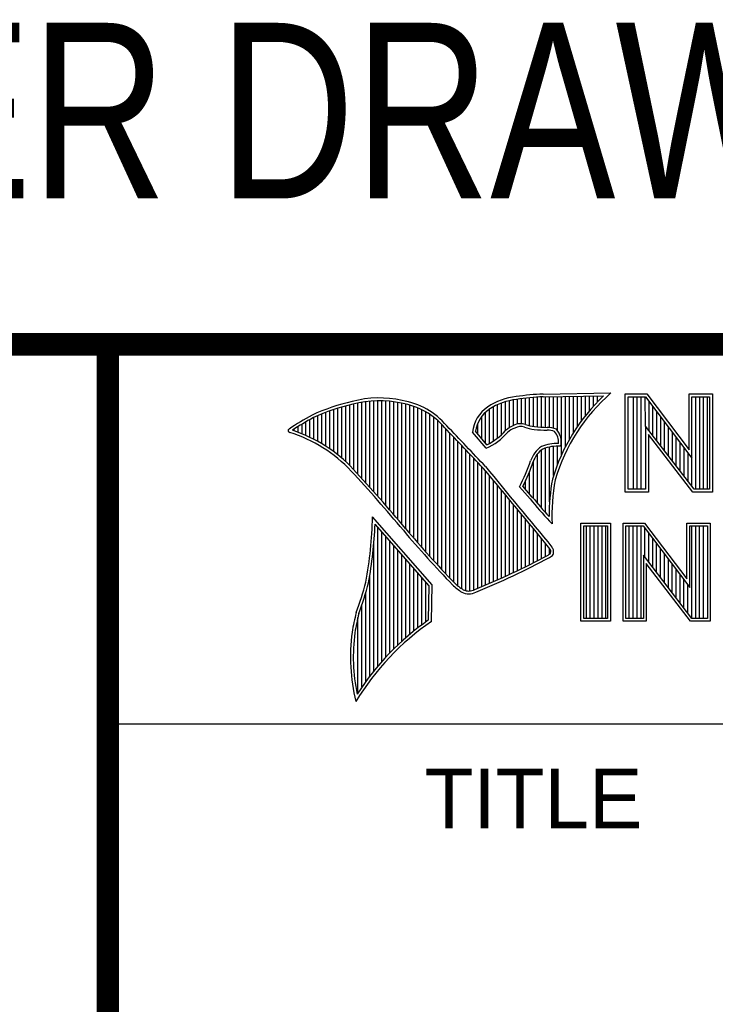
# Model space of a CAD drawing. Header units: inches. Extents: x 0.2 to 16.8, y 0.1 to 10.8.
# Tile 4 of 9: x 13 to 13.6, y 1.4 to 2.3. Entities that reach past the tile are written whole.
import ezdxf
from ezdxf.enums import TextEntityAlignment as Align

# ---------------------------------------------------------------- set-up
doc = ezdxf.new("R2010")
doc.units = ezdxf.units.IN
doc.header["$LTSCALE"] = 0.935
doc.header["$MEASUREMENT"] = 0
doc.layers.get('0').update_dxf_attribs({"linetype": 'CONTINUOUS'})
doc.styles.get("Standard").update_dxf_attribs({"font": 'txt', "width": 0.8})

msp = doc.modelspace()

# ---------------------------------------------------------------- linework, layer by layer
at = {"color": 2, "linetype": 'CONTINUOUS'}
for p, q in [((13.06524, 1.96953), (16.74504, 1.96953)), ((13.06524, 1.96953), (13.06524, 0.26053)), ((13.45293, 1.92614), (13.51325, 1.92706)), ((13.29154, 1.85098), (13.29154, 1.91881)), ((13.2951, 1.84706), (13.2951, 1.91935)), ((13.29865, 1.84311), (13.29865, 1.91976)), ((13.30221, 1.83913), (13.30221, 1.92002)), ((13.30576, 1.83512), (13.30576, 1.92013)), ((13.30932, 1.83108), (13.30932, 1.92011)), ((13.31287, 1.82701), (13.31287, 1.91995)), ((13.31643, 1.8229), (13.31643, 1.91964)), ((13.31998, 1.81877), (13.31998, 1.91919)), ((13.32353, 1.8146), (13.32353, 1.9186)), ((13.4195, 1.89369), (13.4195, 1.91934)), ((13.42306, 1.89637), (13.42306, 1.92027)), ((13.42661, 1.89822), (13.42661, 1.92095)), ((13.43017, 1.89946), (13.43017, 1.92144)), ((13.43372, 1.89972), (13.43372, 1.92195)), ((13.43727, 1.89906), (13.43727, 1.9224)), ((13.44083, 1.89795), (13.44083, 1.92278)), ((13.44438, 1.89725), (13.44438, 1.9231)), ((13.44794, 1.89688), (13.44794, 1.92337)), ((13.45149, 1.89664), (13.45149, 1.92357)), ((13.453, 1.92364), (13.50667, 1.92446)), ((13.45505, 1.8965), (13.45505, 1.92367)), ((13.4586, 1.89642), (13.4586, 1.92372)), ((13.46216, 1.89573), (13.46216, 1.92378)), ((13.46571, 1.8935), (13.46571, 1.92383)), ((13.46926, 1.87203), (13.46926, 1.92389)), ((13.47282, 1.87938), (13.47282, 1.92394)), ((13.47637, 1.88593), (13.47637, 1.92399)), ((13.47993, 1.89186), (13.47993, 1.92405)), ((13.48348, 1.89728), (13.48348, 1.9241)), ((13.48704, 1.90228), (13.48704, 1.92416)), ((13.49059, 1.90692), (13.49059, 1.92421)), ((13.49415, 1.91125), (13.49415, 1.92427)), ((13.4977, 1.9153), (13.4977, 1.92432)), ((13.50125, 1.9191), (13.50125, 1.92437)), ((13.52607, 1.92627), (13.54513, 1.92627)), ((13.52607, 1.83895), (13.52607, 1.92627)), ((13.5286, 1.92374), (13.54388, 1.92374)), ((13.5286, 1.84148), (13.5286, 1.92374)), ((13.53324, 1.84148), (13.53324, 1.92374)), ((13.53672, 1.84148), (13.53672, 1.92374)), ((13.5402, 1.84148), (13.5402, 1.92374)), ((13.54409, 1.89763), (13.54367, 1.92374)), ((13.54388, 1.92374), (13.58542, 1.86899)), ((13.54513, 1.92627), (13.58289, 1.87651)), ((13.54715, 1.89365), (13.54715, 1.91943)), ((13.58289, 1.92627), (13.60361, 1.92627)), ((13.58289, 1.87651), (13.58289, 1.92627)), ((13.58542, 1.92374), (13.60109, 1.92374)), ((13.58542, 1.86899), (13.58542, 1.92374)), ((13.58885, 1.84148), (13.58885, 1.92374)), ((13.59233, 1.84148), (13.59233, 1.92374)), ((13.5958, 1.84148), (13.5958, 1.92374)), ((13.59928, 1.84148), (13.59928, 1.92374)), ((13.60109, 1.92374), (13.60109, 1.84148)), ((13.60361, 1.92627), (13.60361, 1.83895)), ((13.25955, 1.87962), (13.25955, 1.90983)), ((13.26311, 1.87724), (13.26311, 1.91114)), ((13.26666, 1.87469), (13.26666, 1.91236)), ((13.27022, 1.87195), (13.27022, 1.9135)), ((13.27377, 1.86901), (13.27377, 1.91455)), ((13.27733, 1.86584), (13.27733, 1.91553)), ((13.28088, 1.86243), (13.28088, 1.91642)), ((13.28444, 1.85873), (13.28444, 1.91727)), ((13.28799, 1.85487), (13.28799, 1.91812)), ((13.32709, 1.8104), (13.32709, 1.91788)), ((13.33064, 1.80617), (13.33064, 1.91718)), ((13.3342, 1.80197), (13.3342, 1.91628)), ((13.33775, 1.79782), (13.33775, 1.91515)), ((13.34131, 1.79371), (13.34131, 1.91378)), ((13.34486, 1.78966), (13.34486, 1.91216)), ((13.34841, 1.78565), (13.34841, 1.91026)), ((13.40173, 1.8824), (13.40173, 1.91011)), ((13.40529, 1.88228), (13.40529, 1.91288)), ((13.40884, 1.88443), (13.40884, 1.91496)), ((13.41239, 1.88698), (13.41239, 1.91671)), ((13.41595, 1.89003), (13.41595, 1.91816)), ((13.55062, 1.88913), (13.55062, 1.91485)), ((13.5541, 1.88461), (13.5541, 1.91027)), ((13.24178, 1.88921), (13.24178, 1.90148)), ((13.24534, 1.88757), (13.24534, 1.90349)), ((13.24889, 1.8858), (13.24889, 1.90537)), ((13.25245, 1.88389), (13.25245, 1.90695)), ((13.256, 1.88183), (13.256, 1.90844)), ((13.35197, 1.78168), (13.35197, 1.90806)), ((13.35552, 1.77776), (13.35552, 1.90551)), ((13.35908, 1.77389), (13.35908, 1.90255)), ((13.39818, 1.88658), (13.39818, 1.90616)), ((13.55757, 1.8801), (13.55757, 1.90569)), ((13.56105, 1.87558), (13.56105, 1.90111)), ((13.23112, 1.89338), (13.23112, 1.89487)), ((13.23467, 1.89211), (13.23467, 1.89717)), ((13.23823, 1.89072), (13.23823, 1.89937)), ((13.36263, 1.77005), (13.36263, 1.89912)), ((13.36619, 1.76626), (13.36619, 1.89522)), ((13.40222, 1.87796), (13.39013, 1.89218)), ((13.40289, 1.88104), (13.39274, 1.89296)), ((13.39462, 1.89075), (13.39462, 1.89989)), ((13.58728, 1.84148), (13.54409, 1.89763)), ((13.54409, 1.89763), (13.54409, 1.84148)), ((13.56452, 1.87106), (13.56452, 1.89653)), ((13.36974, 1.76251), (13.36974, 1.89151)), ((13.3733, 1.75881), (13.3733, 1.88779)), ((13.37685, 1.75559), (13.37685, 1.88406)), ((13.58603, 1.83895), (13.54661, 1.89019)), ((13.54661, 1.89019), (13.54661, 1.83895)), ((13.568, 1.86654), (13.568, 1.89195)), ((13.57147, 1.86202), (13.57147, 1.88737)), ((13.3804, 1.75292), (13.3804, 1.88032)), ((13.38396, 1.75121), (13.38396, 1.87658)), ((13.45149, 1.82467), (13.45149, 1.8764)), ((13.45505, 1.82065), (13.45505, 1.87803)), ((13.4586, 1.83026), (13.4586, 1.87896)), ((13.46216, 1.85354), (13.46216, 1.87953)), ((13.46571, 1.8636), (13.46571, 1.87975)), ((13.57495, 1.85751), (13.57495, 1.88279)), ((13.57843, 1.85299), (13.57843, 1.8782)), ((13.38751, 1.75092), (13.38751, 1.87282)), ((13.39107, 1.7518), (13.39107, 1.86907)), ((13.44438, 1.83308), (13.44438, 1.86652)), ((13.44794, 1.82881), (13.44794, 1.87298)), ((13.5819, 1.84847), (13.5819, 1.87362)), ((13.58538, 1.84395), (13.58542, 1.86899)), ((13.39462, 1.75332), (13.39462, 1.8653)), ((13.39818, 1.75478), (13.39818, 1.86153)), ((13.40173, 1.75627), (13.40173, 1.85744)), ((13.44083, 1.83724), (13.44083, 1.85725)), ((13.40529, 1.75779), (13.40529, 1.85313)), ((13.40884, 1.75933), (13.40884, 1.84883)), ((13.43727, 1.84132), (13.43727, 1.84907)), ((13.41239, 1.76089), (13.41239, 1.84452)), ((13.41595, 1.76248), (13.41595, 1.84021)), ((13.44136, 1.83283), (13.43192, 1.84365)), ((13.44327, 1.83444), (13.4349, 1.84404)), ((13.54409, 1.84148), (13.5286, 1.84148)), ((13.60109, 1.84148), (13.58728, 1.84148)), ((13.4195, 1.76409), (13.4195, 1.83591)), ((13.42306, 1.76573), (13.42306, 1.83161)), ((13.54661, 1.83895), (13.52607, 1.83895)), ((13.60361, 1.83895), (13.58603, 1.83895)), ((13.42661, 1.76739), (13.42661, 1.8273)), ((13.43017, 1.76908), (13.43017, 1.823)), ((13.35405, 1.75643), (13.30096, 1.81676)), ((13.43372, 1.7708), (13.43372, 1.8187)), ((13.43727, 1.77254), (13.43727, 1.8144)), ((13.35153, 1.7555), (13.30329, 1.81033)), ((13.30576, 1.68403), (13.30576, 1.80752)), ((13.44083, 1.77431), (13.44083, 1.8101)), ((13.44438, 1.77611), (13.44438, 1.8058)), ((13.46086, 1.81059), (13.45857, 1.8131)), ((13.48648, 1.81126), (13.51278, 1.81126)), ((13.48648, 1.72404), (13.48648, 1.81126)), ((13.48901, 1.80873), (13.51025, 1.80873)), ((13.48901, 1.72656), (13.48901, 1.80873)), ((13.49139, 1.72656), (13.49139, 1.80873)), ((13.49487, 1.72656), (13.49487, 1.80873)), ((13.49835, 1.72656), (13.49835, 1.80873)), ((13.50182, 1.72656), (13.50182, 1.80873)), ((13.5053, 1.72656), (13.5053, 1.80873)), ((13.50877, 1.72656), (13.50877, 1.80873)), ((13.51025, 1.80873), (13.51025, 1.72656)), ((13.51278, 1.81126), (13.51278, 1.72404)), ((13.52409, 1.81135), (13.54315, 1.81135)), ((13.52409, 1.72404), (13.52409, 1.81135)), ((13.52662, 1.80882), (13.5419, 1.80882)), ((13.52662, 1.72656), (13.52662, 1.80882)), ((13.52962, 1.72656), (13.52962, 1.80882)), ((13.5331, 1.72656), (13.5331, 1.80882)), ((13.53658, 1.72656), (13.53658, 1.80882)), ((13.54005, 1.72656), (13.54005, 1.80882)), ((13.5419, 1.80882), (13.58343, 1.75408)), ((13.54315, 1.81135), (13.58091, 1.76159)), ((13.54353, 1.78086), (13.54353, 1.80667)), ((13.58091, 1.81135), (13.60163, 1.81135)), ((13.58091, 1.76159), (13.58091, 1.81135)), ((13.58343, 1.80882), (13.59911, 1.80882)), ((13.58343, 1.75408), (13.58343, 1.80882)), ((13.58523, 1.72656), (13.58523, 1.80882)), ((13.58871, 1.72656), (13.58871, 1.80882)), ((13.59218, 1.72656), (13.59218, 1.80882)), ((13.59566, 1.72656), (13.59566, 1.80882)), ((13.59911, 1.80882), (13.59911, 1.72656)), ((13.60163, 1.81135), (13.60163, 1.72404)), ((13.30932, 1.68812), (13.30932, 1.80348)), ((13.31287, 1.69203), (13.31287, 1.79944)), ((13.44794, 1.77793), (13.44794, 1.8015)), ((13.45149, 1.77978), (13.45149, 1.7972)), ((13.547, 1.77634), (13.547, 1.80209)), ((13.55048, 1.77182), (13.55048, 1.79751)), ((13.30221, 1.67974), (13.30221, 1.79289)), ((13.31643, 1.69577), (13.31643, 1.7954)), ((13.31998, 1.69935), (13.31998, 1.79136)), ((13.32353, 1.70279), (13.32353, 1.78732)), ((13.45505, 1.78166), (13.45505, 1.7929)), ((13.4586, 1.78369), (13.4586, 1.7886)), ((13.55395, 1.76731), (13.55395, 1.79293)), ((13.55743, 1.76279), (13.55743, 1.78835)), ((13.32709, 1.70609), (13.32709, 1.78328)), ((13.33064, 1.70926), (13.33064, 1.77924)), ((13.5853, 1.72656), (13.5421, 1.78271)), ((13.5421, 1.78271), (13.5421, 1.72656)), ((13.5609, 1.75827), (13.5609, 1.78377)), ((13.56438, 1.75375), (13.56438, 1.77919)), ((13.3342, 1.7123), (13.3342, 1.77521)), ((13.33775, 1.71523), (13.33775, 1.77117)), ((13.58405, 1.72404), (13.54463, 1.77528)), ((13.54463, 1.77528), (13.54463, 1.72404)), ((13.56785, 1.74924), (13.56785, 1.77461)), ((13.57133, 1.74472), (13.57133, 1.77003)), ((13.29865, 1.67524), (13.29865, 1.76538)), ((13.34131, 1.71804), (13.34131, 1.76713)), ((13.34486, 1.72075), (13.34486, 1.76309)), ((13.57481, 1.7402), (13.57481, 1.76545)), ((13.57828, 1.73568), (13.57828, 1.76087)), ((13.34841, 1.72336), (13.34841, 1.75905)), ((13.35097, 1.72517), (13.35153, 1.7555)), ((13.35345, 1.72385), (13.35405, 1.75643)), ((13.58176, 1.73117), (13.58176, 1.75628)), ((13.2951, 1.67051), (13.2951, 1.7497)), ((13.29154, 1.66553), (13.29154, 1.73835)), ((13.28799, 1.66026), (13.28799, 1.7273)), ((13.51025, 1.72656), (13.48901, 1.72656)), ((13.5421, 1.72656), (13.52662, 1.72656)), ((13.59911, 1.72656), (13.5853, 1.72656)), ((13.51278, 1.72404), (13.48648, 1.72404)), ((13.54463, 1.72404), (13.52409, 1.72404)), ((13.60163, 1.72404), (13.58405, 1.72404)), ((13.06532, 1.63288), (16.75003, 1.63288))]:
    msp.add_line(p, q, dxfattribs=at)
at = {"color": 7, "linetype": 'CONTINUOUS', "const_width": 0.02}
for points in [[(11.47181, 1.97017), (16.75, 1.97072)], [(13.06532, 1.97072), (13.06532, 0.25859)]]:
    msp.add_lwpolyline(points, dxfattribs=at)
at = {"color": 2, "linetype": 'CONTINUOUS'}
for centre, radius, start, end in [((13.6217, 1.80282), 0.16492, 131.11944, 163.41344), ((13.32159, 1.74678), 0.17696, 102.61616, 114.85138), ((13.30696, 1.83024), 0.0924, 77.28123, 105.0674), ((13.30696, 1.83024), 0.0899, 77.23252, 105.10138), ((13.31672, 1.85517), 0.06605, 40.23363, 80.77381), ((13.43544, 1.8654), 0.05875, 96.30074, 123.16833), ((13.43544, 1.8654), 0.05625, 96.24482, 123.12649), ((13.46164, 1.71381), 0.2125, 92.34774, 98.83694), ((13.46164, 1.71381), 0.21, 92.35648, 98.85215), ((13.6217, 1.80282), 0.16742, 133.40156, 163.45729), ((13.32159, 1.74678), 0.17445, 102.59854, 114.8293), ((13.31672, 1.85517), 0.06355, 40.16477, 80.84234), ((13.42128, 1.88893), 0.03132, 125.03263, 174.04731), ((13.42128, 1.88893), 0.02882, 125.11271, 171.95579), ((13.34469, 1.72355), 0.20804, 117.93456, 124.56901), ((13.34469, 1.72355), 0.20554, 117.95333, 124.03672), ((13.22745, 1.89354), 0.00155, 121.35241, 265.80295), ((13.1892, 1.77053), 0.12731, 43.16665, 72.57035), ((13.1892, 1.77053), 0.12981, 43.16665, 71.84991), ((9.40027, -1.90184), 5.49056, 43.24659, 43.76754), ((9.40027, -1.90184), 5.49306, 43.24574, 43.76673), ((13.37956, 1.92888), 0.05323, 295.99548, 318.5906), ((13.43621, 1.87527), 0.02486, 112.91918, 132.2696), ((13.43621, 1.87527), 0.02236, 112.6635, 131.92934), ((13.43297, 1.88573), 0.01401, 72.6167, 117.38928), ((13.43297, 1.88573), 0.01151, 72.93864, 117.86399), ((13.4494, 1.93175), 0.03737, 249.55533, 263.16741), ((13.4494, 1.93175), 0.03487, 249.44206, 263.13397), ((13.45847, 2.02567), 0.13171, 264.112, 269.10191), ((13.45847, 2.02567), 0.12921, 264.12125, 269.07042), ((13.45706, 1.87884), 0.01764, 64.46566, 92.25069), ((13.45706, 1.87884), 0.01514, 66.31988, 92.50203), ((13.45226, 1.88343), 0.01431, 355.29927, 40.45), ((13.45226, 1.88343), 0.01681, 347.11859, 42.40459), ((13.37956, 1.92888), 0.05573, 293.99221, 318.44329), ((13.46381, 1.86004), 0.02298, 122.696, 163.50087), ((13.46381, 1.86004), 0.02048, 123.35042, 163.71723), ((13.46628, 1.84233), 0.03993, 89.6555, 111.87276), ((13.46628, 1.84233), 0.03743, 86.37714, 111.50552), ((13.22645, 1.94562), 0.22937, 333.60713, 339.84173), ((13.22645, 1.94562), 0.23187, 334.02045, 339.86208), ((12.2454, 0.89881), 1.41208, 39.91497, 42.76606), ((12.24514, 0.89858), 1.41493, 39.91549, 42.76646), ((65.65147, 44.96661), 67.738, 219.521915, 219.600266), ((65.65147, 44.96661), 67.7355, 219.521847, 219.600368), ((13.63048, 1.81832), 0.17229, 169.23802, 180.37507), ((13.63048, 1.81832), 0.16979, 169.28062, 182.60745), ((13.73386, 2.07061), 0.37696, 219.10944, 223.08928), ((13.73386, 2.07061), 0.37446, 219.10281, 222.59283), ((12.96474, 1.82251), 0.33627, 349.08552, 359.02075), ((12.96474, 1.82251), 0.33877, 349.0755, 357.93971), ((14.0519, 2.41283), 0.94497, 220.0426, 224.01185), ((14.0519, 2.41283), 0.94247, 220.04277, 224.00772), ((13.44621, 1.78019), 0.01498, 26.36685, 33.89706), ((13.44621, 1.78019), 0.01748, 24.6833, 34.32084), ((13.44509, 1.78607), 0.01707, 350.48075, 4.78094), ((13.14464, 2.36485), 0.66065, 291.98682, 298.2489), ((13.14464, 2.36485), 0.66315, 291.99886, 298.25072), ((13.45093, 1.79431), 0.0131, 299.25537, 311.26656), ((13.45093, 1.79431), 0.0156, 299.17127, 314.80636), ((13.44509, 1.78607), 0.01457, 353.68959, 3.05291), ((13.07775, 1.81151), 0.22347, 339.0707, 346.3663), ((13.07775, 1.81151), 0.22597, 339.10894, 346.38136), ((13.41341, 1.8005), 0.06041, 227.09351, 236.92146), ((13.41341, 1.8005), 0.05791, 227.15939, 236.78824), ((13.38665, 1.762), 0.01111, 243.48954, 298.69918), ((13.38665, 1.762), 0.01361, 242.84885, 298.05148), ((13.49561, 1.6793), 0.2156, 165.93567, 170.68559), ((13.49561, 1.6793), 0.2131, 165.97576, 170.67578), ((13.48781, 1.52939), 0.23636, 124.64296, 148.55647), ((13.48781, 1.52939), 0.23886, 124.95107, 147.09813), ((13.44694, 1.69217), 0.16556, 172.35618, 193.79577), ((13.44694, 1.69217), 0.16306, 172.36898, 191.68679)]:
    msp.add_arc(centre, radius, start, end, dxfattribs=at)

# ---------------------------------------------------------------- texts
at = {"color": 7, "linetype": 'CONTINUOUS', "width": 0.8}
msp.add_text('CUSTOMER DRAWING', height=0.15625, dxfattribs=at).set_placement((13.06681, 2.10012), align=Align.CENTER)
at = {"color": 2, "linetype": 'CONTINUOUS'}
msp.add_text('TITLE', height=0.053254, dxfattribs=at).set_placement((13.34735, 1.5397))

doc.saveas('drawing.dxf')
